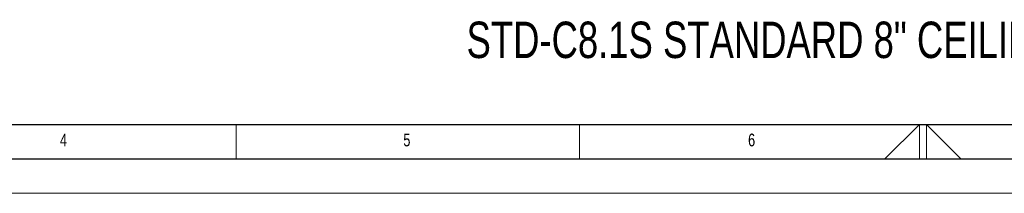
# Model space of a CAD drawing. Header units: millimetres. Extents: x 0 to 594, y 0 to 420.
# Tile 5 of 47: x 170 to 314, y 0 to 25. Entities that reach past the tile are written whole.
import ezdxf

# ---------------------------------------------------------------- set-up
doc = ezdxf.new("R2010")
doc.units = ezdxf.units.MM
doc.layers.add('FORMAT', color=7, linetype='Continuous')
doc.layers.add('SLD-0', color=7, linetype='Continuous')
doc.styles.add('SLDTEXTSTYLE0', font='TXT', dxfattribs={"width": 0.75})

msp = doc.modelspace()

# ---------------------------------------------------------------- linework, layer by layer
at = {"color": 7, "linetype": 'Continuous', "lineweight": 18}
for p, q in [((202, 10), (202, 5)), ((252, 10), (252, 5)), ((296.469, 5), (301.5, 10)), ((301.5, 10), (301.5, 5)), ((302.5, 10), (302.5, 5)), ((307.531, 5), (302.5, 10)), ((0, 0), (594, 0))]:
    msp.add_line(p, q, dxfattribs=at)
at = {"layer": 'FORMAT'}
for p, q in [((20, 10), (584, 10)), ((15, 5), (589, 5))]:
    msp.add_line(p, q, dxfattribs=at)

# ---------------------------------------------------------------- texts
at = {"layer": 'FORMAT', "char_height": 1.852, "attachment_point": 1, "style": 'SLDTEXTSTYLE0'}
for s, insert in [('4', (176.326, 8.668)), ('5', (226.326, 8.668)), ('6', (276.533, 8.668))]:
    msp.add_mtext(s, dxfattribs=dict(at, insert=insert))
at = {"layer": 'SLD-0', "color": 7, "insert": (235.536, 24.939), "char_height": 5.29167, "attachment_point": 1, "style": 'SLDTEXTSTYLE0'}
msp.add_mtext('STD-C8.1S STANDARD 8" CEILING SUBWOOFER', dxfattribs=at)

doc.saveas('drawing.dxf')
